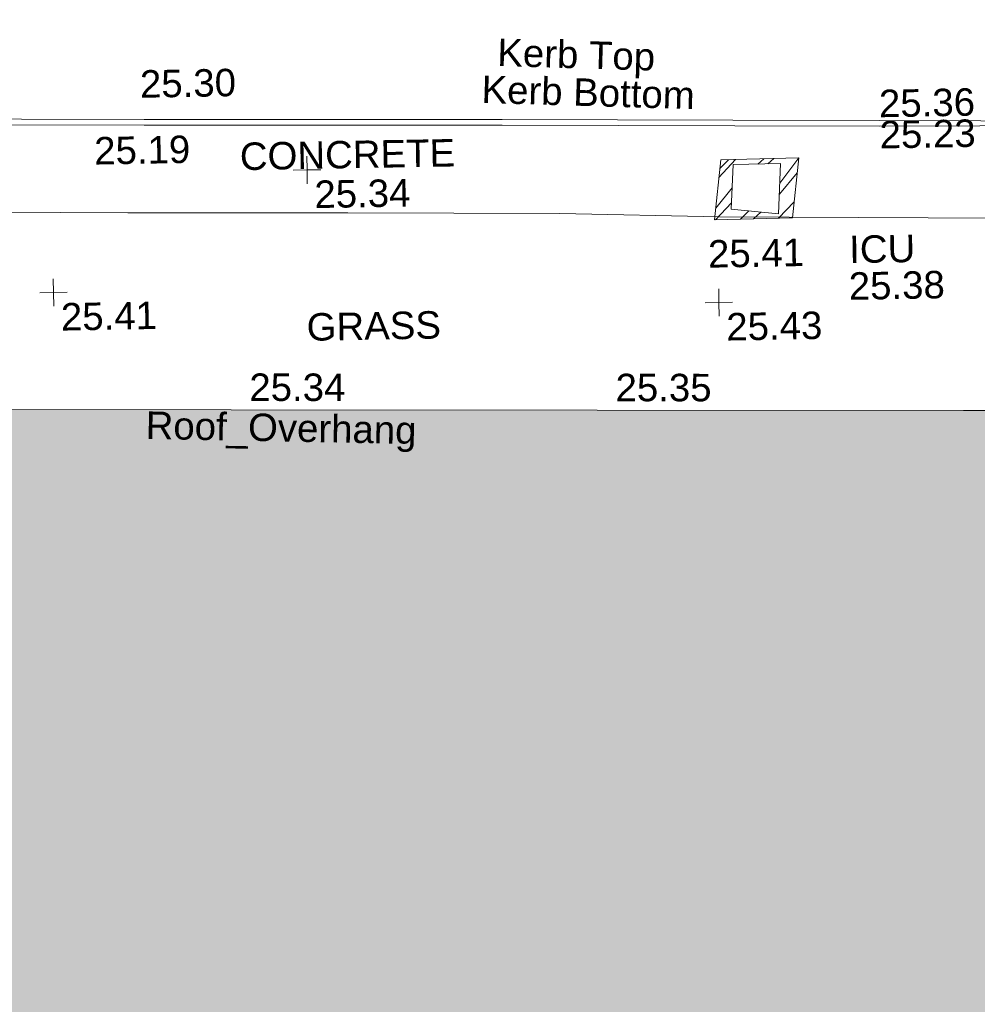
# Model space of a CAD drawing. Header units: millimetres. Extents: x -287732 to 520720, y -88450 to 287754.
# Tile 162 of 256: x -176327 to -163253, y 158575 to 172015. Entities that reach past the tile are written whole.
import ezdxf

# ---------------------------------------------------------------- set-up
doc = ezdxf.new("R2010")
doc.units = ezdxf.units.MM
doc.linetypes.add('IMPORT-HIDDEN2 _3_', pattern=[4762.5, 3175, -1587.5])
doc.linetypes.add('IMPORT-UG_ELEC_STREET LIGHTING_QLB2 _2_', pattern=[2700, 1500, -300.0000000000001, 0, -250, 150, -300.0000000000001, 0, -200])
for name, color, linetype, lineweight, true_color in [('00_TOPO_FOOTPATH', 7, 'Continuous', 9, 0xa50000), ('00_TOPO_KERB_BOTTOM', 1, 'Continuous', 9, 0xff0000), ('00_TOPO_KERB_TOP', 7, 'Continuous', 9, 0xa500a5), ('00_TOPO_LEVEL_SPOT', 7, 'Continuous', 9, 0x666666), ('00_TOPO_ROOF_OVERHANG', 7, 'Continuous', 9, 0xff7fff), ('00_TOPO_SERV_IC', 5, 'Continuous', 9, 0x0000ff), ('00_UAV_BUILDING_OUTLINE', 5, 'Continuous', 9, 0x0000ff), ('12333-PUM-2D-U-0001-C01 - Rev2_REVIT IMPORT_dwg', 7, 'Continuous', 9, 0x767676), ('A_RHA_Line', 7, 'Continuous', 9, 0x00a600), ('PUM-CHAMBER EXTENTS', 6, 'IMPORT-HIDDEN2 _3_', 9, 0xff00ff)]:
    doc.layers.add(name, color=color, linetype=linetype, lineweight=lineweight, true_color=true_color)
doc.layers.add('00_TOPO_SURVEY_TEXT', color=7, linetype='Continuous', lineweight=9)
doc.layers.add('A_RHA_Detail', color=7, linetype='Continuous', lineweight=9)
doc.styles.add('Swis721 Lt BT_2', font='swissl.ttf', dxfattribs={"height": 375})

# ---------------------------------------------------------------- blocks, each defined once
blk = doc.blocks.new('12333-PUM-2D-U-0001-C01 - Rev2_REVIT IMPORT_dwg_MM-2077200-Site Location Plan Proposed')
at = {"layer": '00_TOPO_LEVEL_SPOT', "color": 254, "true_color": 0xcccccc, "flags": 128}
for points in [[(500.0000000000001, 0), (0, 0), (0, 500.0000000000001)], [(0, -500.0000000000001), (0, 0), (-500.0000000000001, 0)]]:
    blk.add_lwpolyline(points, dxfattribs=at)
blk = doc.blocks.new('12333-PUM-2D-U-0001-C01 - Rev2_REVIT IMPORT_dwg_MGS62954_T2_Galway_ITM_3d_Rev1-2077680-Site Location Plan Proposed')
at = {"layer": '00_TOPO_FOOTPATH', "color": 254, "true_color": 0xcccccc, "flags": 128}
blk.add_lwpolyline([(533716509.2170857, 725726760.0904541), (533716520.0000001, 725726840.0000001), (533718410.0000001, 725727010), (533719548.8541701, 725727691.8659503), (533719760.9249094, 725727793.9087627), (533721255.2925904, 725727909.4001667), (533723661.0331931, 725727898.2680072), (533726387.9122619, 725727908.9516324), (533730090.0530677, 725727828.5264971), (533733093.9109142, 725727775.9759908), (533735987.417595, 725727715.5118432), (533738169.1319916, 725727629.4399927), (533742916.3907012, 725727526.6794776), (533745433.8252317, 725727502.7841978), (533746214.0887906, 725727481.2898372), (533747227.8362016, 725727453.363565), (533747724.1774735, 725727439.884792)], dxfattribs=at)
at = {"layer": '00_TOPO_KERB_BOTTOM', "color": 254, "true_color": 0xcccccc, "flags": 128}
blk.add_lwpolyline([(533718902.0406851, 725729306.6827767), (533719739.712406, 725729309.4440213), (533722067.1559501, 725729265.8544377), (533725314.999899, 725729198.2312101), (533730337.4750065, 725729095.1731806), (533735224.5689136, 725729011.6519537), (533738371.241127, 725728947.3415241), (533740373.1331082, 725728906.4276556), (533741760.146176, 725728878.410994), (533745101.1675755, 725728810.9247764), (533747376.8537813, 725728751.7965444), (533747634.9638193, 725728748.7596011)], dxfattribs=at)
at = {"layer": '00_TOPO_KERB_TOP', "color": 254, "true_color": 0xcccccc, "flags": 128}
blk.add_lwpolyline([(533718904.6055484, 725729229.2577907), (533719739.2613209, 725729232.0486037), (533722065.6258769, 725729188.479228), (533725313.4005707, 725729120.8574426), (533727011.8036676, 725729086.0072794), (533728450.0917016, 725729056.4945139), (533730336.0199593, 725729017.7964523), (533735223.1170288, 725728934.2751714), (533738396.8812265, 725728869.4110466), (533740371.5609828, 725728829.0533308), (533741742.3409033, 725728812.5585402), (533745100.693315, 725728772.1470056), (533746516.3833102, 725728744.2552675), (533747631.7722932, 725728720.7200453)], dxfattribs=at)
at = {"layer": '00_TOPO_SERV_IC', "color": 254, "true_color": 0xcccccc}
for p, q in [((533738328.0000001, 725727733.2000002), (533738366.1000001, 725728342.8000002)), ((533738366.1000001, 725728342.8000002), (533739013.8000001, 725728342.8000002)), ((533739013.8000001, 725728342.8000002), (533738975.7000002, 725727657.0000001)), ((533738328.0000001, 725727733.2000002), (533738975.7000002, 725727657.0000001))]:
    blk.add_line(p, q, dxfattribs=at)
at = {"xscale": 0.375, "yscale": 0.375, "zscale": 0.375}
for p in [(533732548.54175, 725728369.7549642), (533729058.6444255, 725726758.0565988), (533738139.520946, 725726463.6288829)]:
    blk.add_blockref('12333-PUM-2D-U-0001-C01 - Rev2_REVIT IMPORT_dwg_MM-2077200-Site Location Plan Proposed', p, dxfattribs=at)
at = {"layer": '00_TOPO_FOOTPATH', "color": 251, "true_color": 0x666666, "insert": (533738002.4021478, 725727315.2369494), "char_height": 375, "width": 1495.902363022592, "attachment_point": 1, "line_spacing_factor": 1.005061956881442, "style": 'Swis721 Lt BT_2'}
blk.add_mtext('25.41', dxfattribs=at)
at = {"layer": '00_TOPO_KERB_BOTTOM', "color": 251, "true_color": 0x666666, "insert": (533734959.7154485, 725729618.2035422), "char_height": 375, "width": 3414.456504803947, "attachment_point": 1, "rotation": 357.30549609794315, "line_spacing_factor": 1.005061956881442, "style": 'Swis721 Lt BT_2'}
blk.add_mtext('Kerb Bottom', dxfattribs=at)
at = {"layer": '00_TOPO_KERB_BOTTOM', "color": 251, "true_color": 0x666666, "char_height": 375, "width": 1495.902363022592, "attachment_point": 1, "line_spacing_factor": 1.005061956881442, "style": 'Swis721 Lt BT_2'}
for s, insert in [('25.19', (533729648.1175423, 725728868.6952182)), ('25.23', (533740373.1, 725728901.6296078))]:
    blk.add_mtext(s, dxfattribs=dict(at, insert=insert))
at = {"layer": '00_TOPO_KERB_TOP', "color": 251, "true_color": 0x666666, "insert": (533735183.5702197, 725730118.458437), "char_height": 375, "width": 2493.170605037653, "attachment_point": 1, "rotation": 357.30549609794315, "line_spacing_factor": 1.005061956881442, "style": 'Swis721 Lt BT_2'}
blk.add_mtext('Kerb Top', dxfattribs=at)
at = {"layer": '00_TOPO_KERB_TOP', "color": 251, "true_color": 0x666666, "char_height": 375, "width": 1495.902363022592, "attachment_point": 1, "line_spacing_factor": 1.005061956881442, "style": 'Swis721 Lt BT_2'}
for s, insert in [('25.30', (533730288.4560086, 725729769.6027191)), ('25.36', (533740371.6000001, 725729327.4925017))]:
    blk.add_mtext(s, dxfattribs=dict(at, insert=insert))
at = {"layer": '00_TOPO_LEVEL_SPOT', "char_height": 375, "width": 1495.902363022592, "attachment_point": 1, "line_spacing_factor": 1.005061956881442, "style": 'Swis721 Lt BT_2'}
for s, insert in [('25.34', (533732643.5808528, 725728222.4102243)), ('25.41', (533729153.6808528, 725726610.7102244)), ('25.43', (533738234.580853, 725726316.2102245))]:
    blk.add_mtext(s, dxfattribs=dict(at, insert=insert))
at = {"layer": '00_TOPO_ROOF_OVERHANG', "color": 251, "true_color": 0x666666, "insert": (533730292.4016118, 725725113.2539566), "char_height": 375, "width": 4245.513373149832, "attachment_point": 1, "rotation": 357.9023842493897, "line_spacing_factor": 1.005061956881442, "style": 'Swis721 Lt BT_2'}
blk.add_mtext('Roof_Overhang', dxfattribs=at)
at = {"layer": '00_TOPO_SERV_IC', "color": 251, "true_color": 0x666666, "char_height": 375, "attachment_point": 1, "line_spacing_factor": 1.005061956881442, "style": 'Swis721 Lt BT_2'}
for s, insert, width in [('ICU', (533739929.7737924, 725727342.9932437), 1021.012723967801), ('25.38', (533739915.8629676, 725726842.5348163), 1495.902363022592)]:
    blk.add_mtext(s, dxfattribs=dict(at, insert=insert, width=width))
at = {"layer": '00_TOPO_SURVEY_TEXT', "color": 251, "true_color": 0x666666, "char_height": 375, "attachment_point": 1, "line_spacing_factor": 1.005061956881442, "style": 'Swis721 Lt BT_2'}
for s, insert, width in [('CONCRETE', (533731634.4789752, 725728757.808685), 3286.236302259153), ('GRASS', (533732505.5086883, 725726413.0723109), 2018.280965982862)]:
    blk.add_mtext(s, dxfattribs=dict(at, insert=insert, width=width))
at = {"layer": '00_UAV_BUILDING_OUTLINE', "color": 251, "true_color": 0x666666, "char_height": 375, "width": 1495.902363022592, "attachment_point": 1, "line_spacing_factor": 1.005061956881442, "style": 'Swis721 Lt BT_2'}
for s, insert, rotation in [('25.34', (533731712.7036697, 725725606.1112634), 358.95198352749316), ('25.35', (533736711.8547158, 725725514.6599027), 358.95198352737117)]:
    blk.add_mtext(s, dxfattribs=dict(at, insert=insert, rotation=rotation))
blk = doc.blocks.new('12333-PUM-2D-U-0001-C01 - Rev2_REVIT IMPORT_dwg-1620468-Site Location Plan Proposed')
at = {"layer": 'PUM-CHAMBER EXTENTS', "true_color": 0xffaaff}
h = blk.add_hatch(dxfattribs=at)
h.set_pattern_fill('FP_3', color=211, style=0, pattern_type=2)
h.set_pattern_definition([(45, (-533641079.65, -725615854.3560001), (-265.1650429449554, 265.1650429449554), []), (45, (-533640902.873, -725615854.3560001), (-265.1650429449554, 265.1650429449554), [])])
h.paths.add_polyline_path([(97018.35015276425, 111736.6438213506), (98084.35015287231, 111746.6438213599), (98185.35015289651, 112563.6438212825), (97119.35015290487, 112553.6438213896), (97028.3815681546, 111817.7890328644)])
h.paths.add_polyline_path([(97896.05015293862, 111802.6438213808), (97248.3501528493, 111878.8438213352), (97286.45015294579, 112488.4438213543), (97934.15015290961, 112488.4438213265), (97899.65190213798, 111867.4753070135)])
at = {"layer": 'PUM-CHAMBER EXTENTS', "color": 211, "linetype": 'Continuous', "true_color": 0xffaaff, "flags": 128}
blk.add_lwpolyline([(98084.3501528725, 111746.6438213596), (98185.35015289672, 112563.6438212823), (97119.35015290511, 112553.6438213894), (97018.35015276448, 111736.6438213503)], close=True, dxfattribs=at)
blk.add_blockref('12333-PUM-2D-U-0001-C01 - Rev2_REVIT IMPORT_dwg_MGS62954_T2_Galway_ITM_3d_Rev1-2077680-Site Location Plan Proposed', (-533641079.6498471, -725615854.3561786))

msp = doc.modelspace()

# ---------------------------------------------------------------- hatches: boundary and pattern name
at = {"layer": 'A_RHA_Detail', "true_color": 0xc0c0c0}
h = msp.add_hatch(color=9, dxfattribs=at)
h.paths.add_polyline_path([(-80880.60083809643, -68502.79057078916), (-80400.865924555, -68483.41509113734), (-80400.865924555, -62984.64684185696), (-24474.85765177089, -63009.32043784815), (-24456.14471271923, -50840.30023858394), (-36622.55041039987, -50831.65104353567), (-36622.55041039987, -44228.57792613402), (-50959.0526582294, -44218.38599194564), (-50959.0526582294, -42573.78171514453), (-54563.9325804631, -42571.21897729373), (-54565.69773352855, -45054.17447474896), (-92408.82109321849, -45027.27149621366), (-92411.78875845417, -49201.74309222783), (-100061.9988811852, -49201.74309222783), (-100052.2214449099, -64852.82557838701), (-86120.90825229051, -64852.82557838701), (-86092.1662649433, -62957.90041523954), (-84861.10047608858, -62957.90041523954), (-84854.79052929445, -68240.109737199), (-80870.60226892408, -68240.10973722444)])
h.paths.add_polyline_path([(-137238.9269902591, -68461.9384092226), (-132719.7426408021, -68433.0633692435), (-132847.0731201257, -62850.04282283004), (-130454.6837966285, -62916.63108078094), (-130498.2830220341, -61355.85393642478), (-117581.136331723, -61423.42893438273), (-117492.3908565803, -49183.91309190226), (-125136.5200282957, -49178.47881952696), (-125133.572703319, -45032.61887136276), (-163007.1824077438, -45005.6942194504), (-163007.1824076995, -44090.2963411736), (-163123.8521269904, -44090.21339942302), (-163122.6389897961, -42383.75184302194), (-166563.8543419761, -42383.75184298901), (-166565.034908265, -44044.39824208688), (-193158.4656786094, -44025.49275805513), (-193195.152889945, -62863.65652504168), (-137269.7106414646, -62916.63108078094), (-137254.3708868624, -65679.90523788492)])
h.paths.add_polyline_path([(120310.9497607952, -32334.28230164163), (120312.4652266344, -31610.73011961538), (133451.2244789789, -31638.24899384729), (133469.2230092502, -19717.98315780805), (121295.7536929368, -19692.48606430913), (121319.8434528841, -8190.941560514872), (112277.0825930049, -8172.001674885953), (112263.1770823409, -14811.1234547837), (78285.85310969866, -14739.95861438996), (78292.82277619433, -8167.077575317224), (75241.99098605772, -8160.673431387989), (69355.76844233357, -8152.931592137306), (69353.6659720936, -9156.74635762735), (68372.60878945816, -9154.691552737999), (68372.60878945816, -13705.52853215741), (69333.7233474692, -13707.54156770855), (69325.07112547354, -16249.53369228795), (66623.4489111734, -16249.53369228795), (66619.79243935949, -17995.29925530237), (65989.07757494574, -17995.2992552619), (65985.44262772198, -19730.78799483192), (57152.23993377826, -19712.28702421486), (57127.42535098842, -31559.89463417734), (70277.87165424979, -31587.43801817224), (70277.87165431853, -32271.7414715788), (78263.96947909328, -32285.12944888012), (78266.62661740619, -31019.79372153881), (112335.8856506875, -31091.15111860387), (112335.8856506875, -32317.57330553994), (119781.4233959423, -32333.17321913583)])
h.paths.add_polyline_path([(7503.717409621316, -1791.439263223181), (15482.43097392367, -674.0213231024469), (15484.0826588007, 148.1327206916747), (56188.28042539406, 205.5276654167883), (56155.84326007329, 14338.3166313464), (18016.62665935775, 14236.48149539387), (17967.9025208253, 34313.18372071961), (21727.10644863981, 34324.0692624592), (21708.90974962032, 40608.10218321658), (18009.66447159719, 40608.10218321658), (17995.54603706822, 45483.75063442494), (9770.084204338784, 45420.6329473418), (3966.213879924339, 45446.76585222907), (3984.771235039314, 14176.56786832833), (1023.062455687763, 14176.56786837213), (-276.5134647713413, 14190.52623461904), (-231.6790044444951, 5968.135265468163), (-226.4491536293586, 193.7444677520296), (553.0869992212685, 183.4716499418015), (7477.609307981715, 143.2867586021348), (7488.638446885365, -674.0213231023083)])
h.paths.add_polyline_path([(77755.59663317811, 53.47451145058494), (77729.51881611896, 1699.844979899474), (94464.47132486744, 1659.976083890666), (94606.37913471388, 17991.390236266), (88810.4190114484, 18015.03260816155), (88799.89418497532, 14436.74271609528), (69413.88950349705, 14457.8773889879), (69377.35724448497, 99.62816357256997), (75241.99098605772, 67.32134432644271)])
h.paths.add_polyline_path([(61252.12079701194, 46453.95617366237), (105774.7348988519, 46472.68783506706), (105768.2642198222, 61852.61234306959), (92285.13876309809, 61852.61234306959), (92308.59670399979, 65784.30757140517), (96107.4668000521, 65767.60445243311), (96059.68081117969, 75209.20847378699), (101084.8427276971, 75071.88872764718), (104988.0046543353, 74765.36560406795), (108403.6894220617, 74363.8408943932), (112009.2703903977, 73787.25420861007), (115645.3524815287, 73049.69667206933), (116890.8108051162, 72761.69136252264), (120208.9929833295, 71893.18353872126), (120865.241739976, 71703.68484519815), (124135.6329506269, 70669.67317906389), (127435.6253142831, 69480.50055823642), (127820.4368670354, 69394.93141813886), (128274.3081769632, 69331.69585753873), (128731.8791144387, 69306.66104516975), (129189.9401488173, 69320.00258290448), (129645.2782985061, 69371.62688826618), (130094.6997111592, 69461.17185603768), (130535.0520071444, 69588.00939074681), (130963.246434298, 69751.24981927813), (131376.2795165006, 69949.74812590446), (131771.2541232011, 70182.11198903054), (132162.5575600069, 70460.5404660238), (132496.0921583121, 70741.69081113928), (132820.871367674, 71064.98072578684), (133117.4593294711, 71414.31364272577), (133383.77568926, 71787.23923950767), (133616.5473239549, 72178.5372844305), (133817.1647262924, 72590.54524898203), (133982.6025969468, 73017.89547513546), (134111.7005086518, 73457.59040801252), (134203.5529320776, 73906.54590458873), (134257.5155883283, 74361.61286216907), (134272.5462649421, 74819.5993153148), (134250.5259875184, 75277.29281745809), (134189.6227572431, 75731.48297747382), (134090.9274700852, 76178.98397757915), (133955.1324028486, 76616.65691993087), (133783.1900598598, 77041.43184345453), (133576.3064937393, 77450.32925647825), (133335.932843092, 77840.48103920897), (133063.7551572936, 78209.15055532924), (132761.6825665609, 78553.75185442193), (132431.8338935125, 78871.8678050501), (132076.5227905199, 79161.26705197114), (131698.2415080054, 79419.91966861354), (131299.6434187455, 79646.01139197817), (131093.5942456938, 79746.34209763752), (132146.0467355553, 83110.22226145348), (122787.7632953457, 86282.54285518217), (121604.3555412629, 82800.3591886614), (117095.9864227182, 83870.84033785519), (116841.9598400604, 83526.35449572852), (116120.5435466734, 91221.93611972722), (110237.7341284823, 91274.27491021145), (110194.3680786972, 90435.39030214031), (104988.0046543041, 90486.49901390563), (104973.2761846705, 94309.82427956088), (103746.1314668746, 94309.8242795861), (103839.9937121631, 122852.1474271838), (96365.09202306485, 122931.9599470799), (96350.3400238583, 123952.4168585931), (104555.5505249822, 123902.1925226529), (104607.3234458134, 120248.5396156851), (125502.5015002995, 120134.1933400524), (125662.0200253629, 137657.3796882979), (114479.5865733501, 137699.2256881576), (114382.306264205, 129149.9458158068), (104644.159003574, 129187.9975073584), (104577.9931702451, 126217.3903144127), (101184.4926406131, 126159.1566967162), (101264.6166812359, 135959.2655565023), (89967.23178808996, 135988.8856164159), (89927.63362986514, 125823.6463181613), (93630.53562302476, 125840.7948842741), (93580.65688892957, 122931.9599470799), (88697.38835376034, 122904.7310126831), (88679.3898954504, 95739.09143775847), (86378.25848996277, 95739.09143775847), (86378.18187189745, 96178.1008337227), (83279.50743284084, 96200.92083327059), (83273.62493422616, 95735.74732133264), (70169.67509619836, 95733.22421950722), (70166.26842742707, 96272.07409347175), (66674.99731294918, 96257.14073655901), (66654.74538556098, 95755.71092136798), (65784.77231079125, 95755.71092136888), (65887.65094984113, 117470.630565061), (53473.3427162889, 117487.9046429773), (53434.44066309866, 98570.46349063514), (40649.41626916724, 98570.46349063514), (40610.16711559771, 94406.01479078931), (38853.82372868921, 94410.36303440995), (38848.65589191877, 89463.65332729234), (40612.46601912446, 89518.45976927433), (40665.38257362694, 86257.73741128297), (38372.19584460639, 86305.72309285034), (38369.79374539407, 76901.0507917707), (50937.9512507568, 76944.40198294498), (50922.88567286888, 74598.78180889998), (56484.9061132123, 74588.85093771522), (56484.9061132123, 75194.85181995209), (92465.4037153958, 75233.0258166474), (92645.92783662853, 71766.64845094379), (89810.55521366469, 69362.83965827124), (85313.16173974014, 69360.94750420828), (85313.16173974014, 66907.4050808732), (75210.14498263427, 66903.15451589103), (75210.14498263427, 63815.70944550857), (70819.40014309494, 63815.70999200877), (70819.21601505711, 64253.35708059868), (69456.83415683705, 64253.35708059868), (69455.7195737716, 66901.99623166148), (61303.32856759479, 66898.5668068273), (61304.56054988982, 63970.32021231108), (70500.41048208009, 63970.32021219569), (70500.4088543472, 61852.59006207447), (61245.6438848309, 61848.69637488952), (61252.03558504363, 46656.49344428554)])
h.paths.add_polyline_path([(-17153.16561239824, 48569.32684293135), (-17153.16561224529, 60770.38083685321), (-29362.88357759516, 60774.70428694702), (-29362.88357759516, 67399.20394580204), (-43507.24466814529, 67405.01911303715), (-43488.5313307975, 69093.07334175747), (-45766.41866231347, 69109.32868388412), (-45794.3462003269, 67405.01911303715), (-47272.11273194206, 67404.2124544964), (-47272.44887633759, 66454.91798908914), (-86004.56386332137, 66468.63299519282), (-86006.66970787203, 60521.58362721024), (-92662.87722510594, 60521.58362721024), (-92665.2138765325, 50184.35611932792), (-79752.0168396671, 50179.78309939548), (-79752.016597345, 48591.4932381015), (-17157.7163123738, 48569.32845417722)])
h.paths.add_polyline_path([(-201056.4185878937, 48628.75479108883), (-138377.9751621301, 48634.64535779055), (-138377.9751621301, 50133.28201003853), (-125467.710581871, 50134.49626164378), (-125468.6909603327, 60566.1903686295), (-132186.8595614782, 60565.86652591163), (-132187.4203588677, 66533.0197876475), (-170643.3098734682, 66805.61809689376), (-170643.3098732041, 67738.78475848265), (-200340.0100486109, 67488.93693764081), (-200348.7171487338, 60827.78025104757), (-201057.5650552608, 60827.71357558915), (-201056.6510294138, 51102.04313372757)])
h.paths.add_polyline_path([(-240051.5126725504, 54769.19491160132), (-239444.490259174, 54811.10754483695), (-239186.5396223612, 54841.92927608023), (-238764.8191577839, 54940.98166103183), (-238382.4735933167, 55122.46891388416), (-237990.3402229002, 55354.87497234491), (-237269.2031023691, 55936.21515020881), (-237032.4836384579, 56225.56611516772), (-236793.0039602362, 56569.31473944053), (-236554.5880578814, 57004.26389721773), (-236432.7219585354, 57267.46508908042), (-236300.081527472, 57753.26238983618), (-236250.7285154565, 58017.17885684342), (-236235.6490609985, 58516.21786804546), (-236233.2538429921, 58987.85640053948), (-236213.7029795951, 59823.48083769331), (-236363.8287855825, 59820.86038205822), (-236634.0279869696, 60698.06075827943), (-236391.9547756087, 61432.19726339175), (-236225.4740089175, 61435.10319600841), (-236201.6036569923, 62637.68779596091), (-232563.5271750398, 62639.28734435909), (-232563.5271750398, 63049.03842404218), (-232732.1945866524, 63049.15302218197), (-232860.1521277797, 63457.95890274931), (-232731.606808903, 63914.24862697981), (-232560.8209656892, 63914.24862697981), (-232515.1276847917, 70598.00033009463), (-240628.6947849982, 70598.85496273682), (-240629.7923196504, 72350.98321577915), (-246412.6011212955, 72347.36085933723), (-246412.6011212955, 70616.45923936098), (-254449.5805725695, 70618.60952619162), (-254454.637144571, 70754.06491720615), (-254469.7140363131, 73191.66276250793), (-263883.2532625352, 73267.83063688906), (-263902.4181505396, 68260.74348553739), (-263714.8217520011, 68259.82096572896), (-263552.9672900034, 67819.65434396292), (-263719.0883117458, 67392.2068408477), (-263913.6298699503, 67392.20684284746), (-263956.7001913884, 58633.76423459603), (-260181.1963171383, 58611.22607638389), (-260192.3146983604, 56354.25111579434), (-257184.684388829, 56339.46086021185), (-257213.4419957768, 57092.93866021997), (-257338.5163846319, 57093.27331223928), (-257471.0109294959, 57531.74572308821), (-257338.5163845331, 58062.22513696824), (-257203.4956297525, 58064.06881289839), (-257173.5751889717, 58598.54056692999), (-256478.2273617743, 58575.27357994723), (-256478.2273617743, 58788.51859473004), (-256013.0091299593, 58911.92701534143), (-255397.0786664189, 58780.99767617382), (-255397.0786664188, 58595.982422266), (-243809.885361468, 58585.92793201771), (-243805.3570672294, 58352.04527760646), (-243740.939469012, 57884.52572680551), (-243619.0830608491, 57421.84877545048), (-243424.3877545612, 56943.65915412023), (-243247.1437899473, 56608.24157713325), (-243003.0710579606, 56249.99021479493), (-242732.2093200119, 55932.75703082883), (-242371.7230178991, 55603.12658811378), (-242141.255125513, 55424.88676767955), (-241804.9643037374, 55216.88439822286), (-241529.4640827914, 55077.02869055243), (-241100.6275144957, 54917.18295003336), (-240836.2134980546, 54840.82833176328), (-240453.4486195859, 54788.60784130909), (-240218.9578693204, 54777.28227442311)])
h.paths.add_polyline_path([(40276.69022552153, 59895.36417752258), (40328.62676029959, 69196.9439153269), (36588.99968785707, 69217.8245910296), (36619.46637569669, 74674.25962428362), (32264.36460078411, 74687.02318924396), (32233.48293867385, 69156.26826306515), (11916.69390495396, 69269.70959686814), (11966.66200111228, 78218.75165974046), (29087.509017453, 78123.15526808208), (29143.44567205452, 88141.1370047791), (15719.348796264, 88216.09212953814), (15732.60379610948, 90589.9978889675), (4594.294101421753, 90652.19003489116), (4525.129359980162, 78265.12250449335), (10096.76365553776, 78234.01258731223), (10077.43887221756, 74773.03821910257), (4547.641142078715, 74803.91453678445), (4465.579974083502, 60107.1600234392), (19125.89094760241, 60025.30234268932), (19139.86249374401, 62527.53804644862), (31738.59196305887, 62457.19146404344), (31724.55430858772, 59943.11609815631), (38369.79364225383, 59906.01157293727)])
h.paths.add_polyline_path([(-246083.0241259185, 72334.29150213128), (-246083.0594797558, 72334.30275087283), (-246208.2905500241, 72334.29150213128)])
h.paths.add_polyline_path([(-114575.3004830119, 112178.0758695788), (-114575.3246435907, 112178.0758695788), (-114707.2752166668, 115801.5811617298)])
h.paths.add_polyline_path([(-154699.9178765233, 101760.4080976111), (-114382.050333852, 101776.0542914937), (-114382.050333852, 106926.9360164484), (-113755.641395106, 106927.1792101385), (-113757.5507412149, 111847.2721531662), (-114431.6837526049, 111847.2721531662), (-114431.8097758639, 112178.0758695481), (-114575.3004830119, 112178.0758695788), (-114578.9984943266, 121707.2390833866), (-123056.9849702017, 121707.2390833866), (-123068.8201032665, 156452.7036899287), (-119381.2340625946, 156454.1348067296), (-119381.2340625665, 160165.8597952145), (-115501.031452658, 160167.3662801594), (-115503.3750945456, 166206.5793118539), (-132411.7987151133, 166599.6604729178), (-132411.8243278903, 166665.6603411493), (-135275.0124468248, 166664.5490317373), (-135275.0124468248, 166628.1883101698), (-135911.3205076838, 166628.1944502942), (-135911.3479256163, 166352.1604668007), (-152521.1633846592, 166345.7146753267), (-152518.3680955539, 159142.6836790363), (-150699.3133726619, 159117.9265656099), (-150758.5477087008, 122560.691203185), (-151059.2005266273, 122560.691203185), (-151061.0981347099, 121302.4374932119), (-154138.3148337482, 121372.6012653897), (-154138.3148337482, 121865.1834517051), (-154704.3888425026, 121867.2611370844), (-154688.5451973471, 119352.3937021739), (-154745.5933227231, 119352.3715636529), (-154745.5763474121, 118722.1532660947), (-160794.1544526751, 118748.7442832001), (-160794.1544526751, 119410.5425977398), (-163852.1622693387, 119422.408321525), (-163855.0715294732, 118762.2003111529), (-167568.6765459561, 118778.5256058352), (-166634.6619849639, 124395.1277019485), (-166930.050559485, 124500.0918161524), (-167568.6765459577, 124707.6250903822), (-168028.2173235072, 124841.3808647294), (-168630.5006276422, 124991.3056740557), (-169238.2056069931, 125117.4693074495), (-169850.3952285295, 125219.6772876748), (-170466.1255403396, 125297.7720169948), (-171089.11025998, 125351.8553033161), (-171704.4065937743, 125381.1774255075), (-172325.0479971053, 125386.3595015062), (-172782.2248668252, 125374.5832362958), (-173401.7764235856, 125337.4554476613), (-174109.844898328, 125263.4341236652), (-174634.1213722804, 125190.4100126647), (-175245.0145766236, 125080.719099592), (-176047.1958093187, 124895.7675260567), (-176665.4852587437, 124724.7228134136), (-177045.3001228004, 124609.1129151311), (-177631.5127792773, 124405.2077276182), (-176665.4852586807, 118818.5158794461), (-177558.9402083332, 118822.4435768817), (-177662.2853368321, 125263.4341236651), (-176365.3912351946, 126542.9270807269), (-159462.2970490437, 126319.910391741), (-157057.7396790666, 128609.0850976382), (-157060.6673204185, 136153.1661957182), (-158638.8016610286, 137740.2441626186), (-159352.3735831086, 137740.2441626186), (-161634.4140634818, 140201.1078539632), (-168727.9404945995, 140256.8191146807), (-171035.0401161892, 137942.8847305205), (-174184.1459014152, 137942.8847305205), (-176460.1167434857, 140292.2858551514), (-177341.6856934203, 140292.2858551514), (-177341.7113613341, 140358.4281613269), (-183428.5803825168, 140356.0660244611), (-185921.6385985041, 137917.4639994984), (-185921.6385985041, 131757.3091155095), (-186906.8767412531, 131756.9267733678), (-187725.3914540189, 130809.9989183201), (-187724.058890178, 127376.1828148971), (-186481.0281350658, 126304.5577463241), (-186479.4846754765, 122327.2959175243), (-185176.2828158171, 121059.4673825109), (-180304.1129154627, 121059.4673824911), (-180304.1136492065, 118802.0484409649), (-193555.3706955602, 118802.0484409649), (-193555.368699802, 133117.8341649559), (-192593.6442938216, 133118.2073819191), (-192593.6442938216, 134200.8158367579), (-192224.6284783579, 134200.9592041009), (-192225.5653014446, 136615.0101267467), (-192595.0012460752, 136615.0101267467), (-192595.4357332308, 137734.4745165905), (-193589.2709668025, 137734.4746851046), (-193589.2685988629, 147474.570583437), (-193163.2062206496, 147492.8644732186), (-192765.7252967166, 147531.087133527), (-192359.9383250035, 147589.5931622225), (-192199.8207947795, 147616.5827294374), (-191882.7548926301, 147682.9245600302), (-191568.5380070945, 147761.6632019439), (-191257.654638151, 147852.677242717), (-190828.6072909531, 148002.2045655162), (-190647.7999969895, 148070.9514233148), (-190349.7690789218, 148197.8750094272), (-190056.9509284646, 148336.4013817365), (-189769.797051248, 148486.3169427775), (-189405.3590254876, 148698.0567944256), (-189132.906026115, 148873.2749095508), (-188867.542109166, 149059.0543929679), (-188609.6764469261, 149255.1087866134), (-188354.9814055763, 149465.3525772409), (-188079.6339208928, 149713.879248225), (-187884.9836199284, 149901.8220103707), (-187545.928247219, 150265.8040604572), (-187446.29984479, 150378.3960832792), (-187241.3270201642, 150629.2310214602), (-187046.3599558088, 150887.9197697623), (-186861.6992771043, 151154.0634500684), (-186546.1373636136, 151669.829875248), (-186524.4196769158, 151707.0632450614), (-163675.2898318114, 151669.829875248), (-163687.5843045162, 148134.07679455), (-157303.6541541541, 148136.492106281), (-157303.6541541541, 155759.91501608), (-157557.4317586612, 155765.0384228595), (-157555.9168973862, 166678.0466575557), (-187009.2021991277, 166699.7464767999), (-187013.0952111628, 162054.4009359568), (-188707.17754695, 162044.5925187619), (-188705.9961892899, 155021.5333641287), (-188737.9999316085, 154650.5326604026), (-188799.0133969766, 154283.1866125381), (-188857.2045401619, 154035.4341107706), (-188966.1106131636, 153679.3368924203), (-189102.6200311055, 153332.8820747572), (-189265.8911675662, 152998.2056672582), (-189454.9174011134, 152677.371060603), (-189645.2484685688, 152421.3220123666), (-189916.9563410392, 152104.2450531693), (-190212.7041973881, 151809.4634871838), (-190530.6686598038, 151538.7947471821), (-190868.8893671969, 151293.9075915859), (-191225.281078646, 151076.3118324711), (-191597.6465194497, 150887.3490191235), (-192092.8415776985, 150682.5621956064), (-192519.2468154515, 150561.8451365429), (-192903.8930791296, 150482.240889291), (-193187.215491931, 150440.8868273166), (-193594.1866364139, 150407.1257787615), (-193594.5952989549, 151459.9895227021), (-205369.2399268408, 151455.4201247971), (-205354.4523517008, 113350.0822379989), (-207187.1580384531, 113349.3710182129), (-207184.3024929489, 105991.0636522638), (-205312.8748221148, 105991.1901500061), (-205311.2362476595, 101769.6553082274), (-175488.6451201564, 101781.2285901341), (-175488.6451201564, 110889.6985621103), (-154703.4627663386, 110897.5679794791), (-154700.2792295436, 102691.5597281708)])
h.paths.add_polyline_path([(193735.9435693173, 113047.8274774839), (208865.0938716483, 114991.0266430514), (208976.1154123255, 114126.6471160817), (216447.8967332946, 115086.3281915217), (216038.7305308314, 118271.9702413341), (232648.5073383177, 120405.3421626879), (233425.993615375, 114352.0734369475), (240632.2017567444, 115277.6440988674), (239854.8412683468, 121329.9334727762), (256406.8682407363, 123455.8879629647), (257091.7572256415, 118089.1198988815), (264572.2871227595, 119040.8180953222), (261877.8350555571, 138524.7609215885), (259178.7147038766, 138221.6086035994), (259197.3483655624, 137439.0084132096), (254686.1480587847, 136897.0007612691), (255412.6810205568, 131314.8303176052), (240852.7447969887, 129522.4514056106), (239771.0426543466, 137918.8519126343), (240649.5822431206, 138010.1984551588), (240062.3063116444, 142776.6750342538), (239165.7694642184, 142685.0143484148), (237630.9646614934, 151018.3171732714), (266172.8791088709, 154560.7889781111), (271297.1876944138, 142612.4006970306), (276531.7397502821, 144861.098714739), (274941.5029779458, 148527.9037281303), (302074.5307653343, 160134.9084326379), (300215.9323773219, 164320.1841173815), (301528.1613272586, 164907.0997989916), (300405.1237791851, 167477.8916353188), (299016.6944531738, 166945.7181824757), (295626.7488506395, 174518.754428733), (294333.0289184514, 177537.1551681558), (287288.8475947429, 174518.754428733), (289427.6893504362, 169661.0163463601), (272956.7816584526, 162557.1203578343), (271943.2187787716, 164897.4305293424), (267016.3118217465, 162764.0369715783), (268502.3094164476, 159357.0430143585), (265200.4029574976, 157946.4096681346), (226856.416695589, 153146.7821792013), (227510.3041274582, 148852.0205334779), (228280.9873165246, 141179.0007483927), (227302.3544112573, 141050.281300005), (227895.3788235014, 136433.1758633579), (228748.5501749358, 136523.8855003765), (229602.3077302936, 128023.7667641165), (217691.2359889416, 126493.8999679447), (217642.3600127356, 126874.433267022), (215138.5007311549, 126552.8357430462), (215194.9980427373, 126112.965074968), (215015.6132226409, 126089.924757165), (214840.9672575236, 127449.66446064), (192258.7012018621, 124549.1816390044), (193486.3576426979, 114991.0266430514)])
h.paths.add_polyline_path([(-78076.24187439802, 117605.5188722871), (-78076.23951902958, 117610.0871211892), (-78070.318122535, 129485.7330792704), (-74723.15926543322, 129478.385255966), (-74723.15926543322, 125435.7860624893), (-48015.64546086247, 125380.0246061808), (-47996.55031653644, 135872.5822179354), (-61198.15919578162, 135901.5630078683), (-74714.72264144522, 135923.5088764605), (-74723.6287602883, 131865.2975510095), (-78070.318122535, 131872.642169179), (-78062.97909487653, 149549.7689430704), (-58292.26570492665, 149541.5607197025), (-58292.26570491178, 148946.2407608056), (-37707.70924046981, 148937.6946533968), (-37703.30827430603, 159740.0672041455), (-44148.26955755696, 159742.7429641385), (-44148.26955755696, 162961.3319174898), (-49829.95437583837, 162961.3319174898), (-49830.92144130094, 160632.0129326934), (-78494.09026625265, 160643.9130440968), (-78494.09026625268, 161615.1537738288), (-78739.225852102, 161615.2555472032), (-78691.7919454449, 168187.9195488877), (-90844.57645036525, 168126.8149079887), (-90962.52567694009, 152686.7636277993), (-89064.97866809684, 152685.9758215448), (-89079.54115380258, 117610.0871211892), (-78374.80218507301, 117605.6428258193)])
h.paths.add_polyline_path([(69254.82576126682, 129235.9722870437), (69259.97086178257, 136167.789247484), (86068.0992678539, 136131.0235193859), (86008.66431381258, 164703.3084147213), (58789.63167882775, 164723.511581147), (58789.63167882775, 170119.2062865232), (54460.1632489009, 170122.4198087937), (54457.21717773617, 166153.279245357), (47042.2151650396, 166158.7829869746), (47041.10931533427, 164668.9097040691), (39173.27935198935, 164674.7495545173), (39172.83712618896, 164078.9539098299), (17014.87910992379, 164095.4005254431), (17002.38841206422, 147267.1142245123), (12659.63471563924, 147267.1142245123), (12653.60087534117, 139137.9291796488), (17031.41608901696, 139134.6797717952), (17024.5879174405, 129935.3194463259), (39191.34773726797, 129918.8662983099), (39191.34773726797, 129258.2867272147), (69014.0340609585, 129236.1510132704)])
h.paths.add_polyline_path([(39265.62356917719, 139467.8223435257), (33050.91021530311, 139484.1586867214), (33087.56357182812, 153427.9220784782), (39277.60130889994, 153411.6505991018), (39277.60130890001, 152830.3127277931), (43058.29603858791, 152820.3745823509), (43024.83899408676, 140092.5601633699), (39267.2657899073, 140092.5601633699)])
h.paths.add_polyline_path([(1979.548949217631, 189123.2414339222), (18699.10403225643, 189180.0465563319), (18678.46874730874, 195253.6675675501), (24349.02704561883, 195272.9334348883), (24334.96888372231, 199550.7690688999), (28829.78348974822, 199566.0403168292), (28798.3577216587, 208815.6446464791), (24334.949615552, 208806.151404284), (24333.90624841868, 209113.2475694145), (16811.59093053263, 209087.6903002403), (16806.58456499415, 208843.5909093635), (6772.293057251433, 208809.4991440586), (6797.166076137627, 201488.5780549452), (-8471.058649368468, 201436.7038490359), (-8471.058649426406, 200429.0172028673), (-11856.09020770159, 200417.5164702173), (-11823.72827009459, 190892.3684138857), (-7614.729360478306, 190906.6685966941), (-7614.729360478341, 190170.8290169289), (-4608.619189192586, 190169.2993656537), (-4608.238782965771, 190916.8832264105), (1973.379031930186, 190939.2444180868), (1977.122761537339, 189837.3456693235)])
h.paths.add_polyline_path([(-20506.22133143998, 190640.0286460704), (-20122.28942212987, 206347.1214480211), (-41550.34215551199, 207015.2557957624), (-41462.26177903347, 210449.6195896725), (-31391.41053372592, 210152.0276719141), (-31078.64493155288, 223862.5743669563), (-44305.08575743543, 224230.7972280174), (-44490.79956591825, 211865.5542346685), (-47510.12209648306, 211942.9901385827), (-47722.57925071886, 203659.0205614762), (-47076.06680548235, 203635.3001465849), (-47175.4684425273, 199531.9403872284), (-46801.21126120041, 199520.4703269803), (-46873.68175963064, 195478.5899481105), (-44600.40472248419, 195425.2559779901), (-44685.88459507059, 192243.2795180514), (-38073.99929115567, 192135.6564362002), (-38104.39995468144, 191126.972250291), (-21537.79264466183, 190668.5723412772)])
h.paths.add_polyline_path([(16801.02360973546, 195961.500137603), (9656.615133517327, 196015.1086063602), (9643.838150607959, 199513.9922857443), (11631.77992468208, 199485.8321209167), (11631.7920940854, 203322.2460456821), (16806.58456511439, 203391.4855728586), (16801.0407710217, 195984.4293109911)])
h.paths.add_polyline_path([(122084.9264926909, 200536.2570557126), (122088.1805162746, 206386.1947929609), (125211.1061638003, 206386.1947929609), (125211.1162733, 206645.8932837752), (126202.7098976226, 206645.8932838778), (126203.0204769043, 207041.0477229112), (130401.4034741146, 206979.0758390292), (130444.2691124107, 209883.280297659), (126202.8383603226, 209945.8832030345), (126203.0204769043, 214624.1281189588), (127364.791950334, 214624.1281190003), (127365.2106673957, 225380.2058567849), (126159.8599207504, 225380.2527798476), (126207.4133336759, 241475.3410923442), (119482.5411291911, 241495.8747898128), (119479.2041949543, 246182.0096278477), (109943.9121324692, 246175.2196735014), (109953.2702601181, 233033.381429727), (115000.5285021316, 233033.3814296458), (114999.579292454, 208653.4991933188), (112026.3032630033, 208653.4991933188), (112024.3519988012, 200538.6761891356), (122024.6079402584, 200536.2715596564)])
h.paths.add_polyline_path([(30087.05071580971, 200986.75440713), (38030.67179071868, 201028.6865660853), (38030.67179071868, 202922.9731660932), (38109.89531492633, 202923.3913649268), (38067.25569096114, 208827.6066631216), (38013.35839378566, 208827.6672237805), (38012.38630971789, 209012.5383931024), (30044.90685988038, 208970.480297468), (30076.83023715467, 202922.9203834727)])
h.paths.add_polyline_path([(195986.2599417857, 205661.5722736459), (202896.8751332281, 206052.0074670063), (202676.8862551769, 209945.7611691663), (195766.2710618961, 209555.3259759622)])
h.paths.add_polyline_path([(-91652.40581580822, 206392.6172135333), (-79454.24421187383, 206432.5105635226), (-79629.29258199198, 238245.6998510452), (-68904.21147484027, 238215.095164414), (-68918.55832832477, 246312.9061543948), (-68918.56040493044, 246314.0782553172), (-68756.515268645, 246312.9061543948), (-68755.20581930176, 246638.9786699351), (-79620.07671794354, 246651.3624133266), (-79606.5628449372, 247343.5411849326), (-82154.50636787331, 247318.0695596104), (-82154.50636787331, 247488.1275895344), (-91640.64698348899, 247472.5371040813), (-91638.72040628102, 246846.4753752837), (-131470.3702759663, 246641.42150215), (-131470.3702759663, 250159.5419305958), (-142857.1087886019, 250176.7939677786), (-142864.0554935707, 246220.0701029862), (-165118.8027587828, 246272.3986783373), (-165040.0492656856, 253907.936045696), (-178677.4727934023, 253929.5079730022), (-178699.5521575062, 238176.7234097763), (-138599.3373496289, 238209.4781454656), (-138548.4479938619, 206627.5237025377), (-126646.6702863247, 206572.2299428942), (-126666.6805510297, 234825.8818836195), (-124962.7180531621, 234825.9534805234), (-124969.0241559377, 234688.4891474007), (-91595.61129713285, 234664.3133306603), (-91650.87307429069, 207155.5994723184)])
h.paths.add_polyline_path([(142123.7078574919, 209113.5383730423), (152768.4446292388, 209127.3137314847), (152745.2992288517, 227012.63380935), (142100.5623961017, 226998.8584508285), (142121.8067345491, 210582.5602643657)])
h.paths.add_polyline_path([(168998.8561129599, 209274.9592350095), (169026.8416078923, 226860.3446540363), (161686.6780314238, 226876.6646907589), (161647.6783165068, 209291.3037608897), (168846.6177107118, 209275.2977201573)])
h.paths.add_polyline_path([(49761.46820719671, 218476.5678095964), (49794.00484360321, 223316.1680811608), (41274.07755982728, 223363.4010619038), (41273.58999769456, 223290.8795634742), (32187.30576796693, 223351.9666549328), (32202.10532419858, 225553.2987454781), (20081.83724695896, 225634.7833114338), (20035.26675877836, 218707.7438801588), (31566.33951793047, 218630.2204881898), (31566.12891731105, 218598.8950898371), (49750.1971391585, 218476.6435849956)])
h.paths.add_polyline_path([(162361.9830851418, 234154.05208666), (162366.6425722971, 241589.9129272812), (135261.102696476, 241630.986197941), (135249.088870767, 234197.8735112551), (160249.0277027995, 234157.4671671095)])
h.paths.add_polyline_path([(176458.8604389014, 246709.5724700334), (176516.2484477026, 252173.1529804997), (168884.2833866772, 252253.3171281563), (168934.86529241, 257068.9279575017), (164355.0504715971, 257117.0331241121), (164296.1746742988, 251511.808811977), (164416.8965511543, 251510.5407811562), (164367.8024342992, 246836.573754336), (171460.1142273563, 246762.0779818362)])

# ---------------------------------------------------------------- linework, layer by layer
at = {"layer": 'A_RHA_Line', "color": 7}
for p, q in [((-173441.6742631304, 166691.366043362), (-178441.6599606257, 166695.5562602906)), ((-168441.6885657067, 166687.1758267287), (-173441.6742631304, 166691.366043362)), ((-163441.7028684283, 166682.9856102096), (-168441.6885657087, 166687.1758267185)), ((-158441.7171708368, 166678.7953938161), (-163441.7028684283, 166682.9856102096))]:
    msp.add_line(p, q, dxfattribs=at)

# ---------------------------------------------------------------- block references
at = {"layer": '12333-PUM-2D-U-0001-C01 - Rev2_REVIT IMPORT_dwg', "color": 254, "linetype": 'IMPORT-UG_ELEC_STREET LIGHTING_QLB2 _2_', "true_color": 0xffd4d4, "rotation": 0.9999999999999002}
msp.add_blockref('12333-PUM-2D-U-0001-C01 - Rev2_REVIT IMPORT_dwg-1620468-Site Location Plan Proposed', (-261895.0770586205, 55869.5817132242), dxfattribs=at)

doc.saveas('drawing.dxf')
